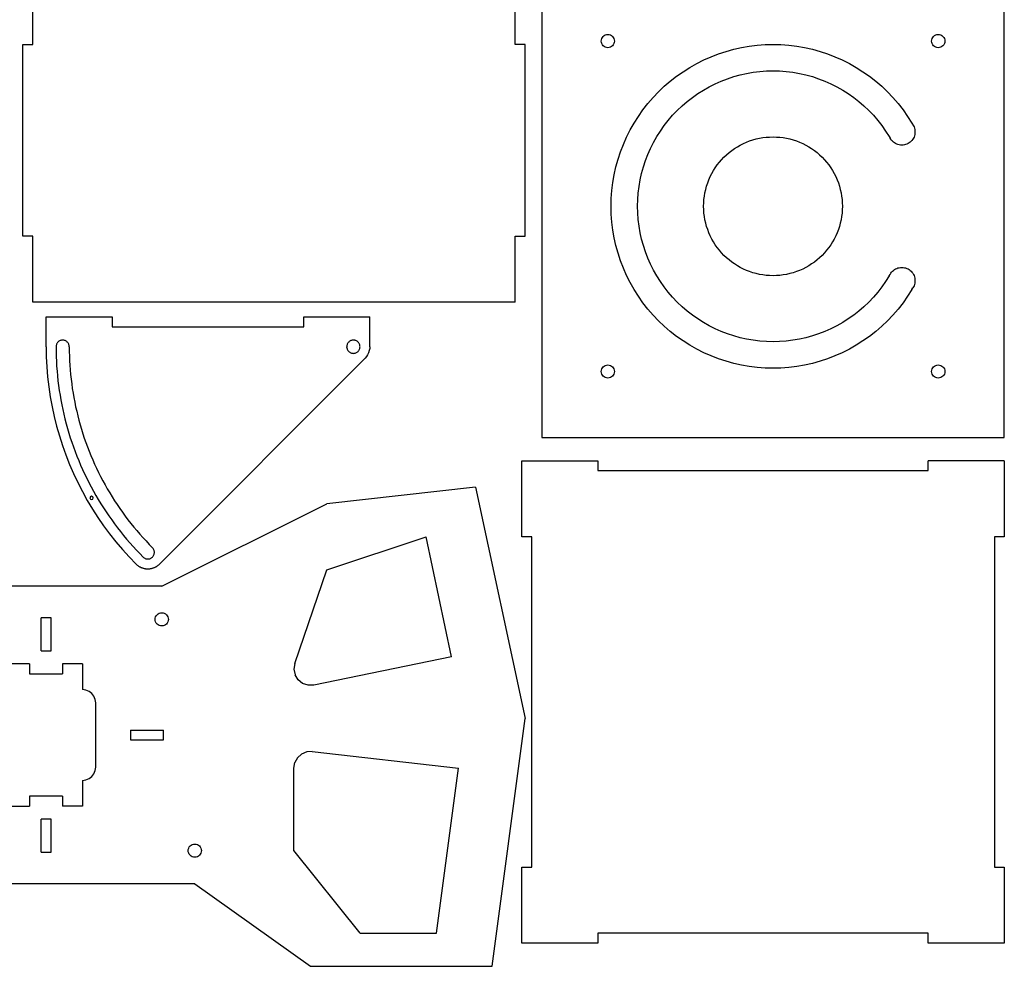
# Model space of a CAD drawing. Header units: metres. Extents: x -70 to 657, y -377 to 70.
# Tile 6 of 7: x 359 to 657, y -377 to -91. Entities that reach past the tile are written whole.
import ezdxf

# ---------------------------------------------------------------- set-up
doc = ezdxf.new("R2010")
doc.units = ezdxf.units.M

msp = doc.modelspace()

# ---------------------------------------------------------------- linework, layer by layer
for p, q in [((517, -77), (517, -217)), ((657, -217), (657, -77)), ((363, -98), (363, -78)), ((509, -98), (509, -78)), ((535.59, -95.59), (535.89, -95.34)), ((535.89, -95.34), (536.23, -95.15)), ((536.23, -95.15), (536.61, -95.04)), ((536.61, -95.04), (537, -95)), ((537, -95), (537.39, -95.04)), ((537.39, -95.04), (537.77, -95.15)), ((537.77, -95.15), (538.11, -95.34)), ((538.11, -95.34), (538.41, -95.59)), ((635.59, -95.59), (635.89, -95.34)), ((635.89, -95.34), (636.23, -95.15)), ((636.23, -95.15), (636.61, -95.04)), ((636.61, -95.04), (637, -95)), ((637, -95), (637.39, -95.04)), ((637.39, -95.04), (637.77, -95.15)), ((637.77, -95.15), (638.11, -95.34)), ((638.11, -95.34), (638.41, -95.59)), ((360, -156), (360, -98)), ((360, -98), (363, -98)), ((512, -98), (509, -98)), ((512, -156), (512, -98)), ((535, -97), (535.04, -96.61)), ((535.04, -97.39), (535, -97)), ((535.04, -96.61), (535.15, -96.23)), ((535.15, -97.77), (535.04, -97.39)), ((535.15, -96.23), (535.34, -95.89)), ((535.34, -98.11), (535.15, -97.77)), ((535.34, -95.89), (535.59, -95.59)), ((535.59, -98.41), (535.34, -98.11)), ((538.41, -95.59), (538.66, -95.89)), ((538.66, -98.11), (538.41, -98.41)), ((538.66, -95.89), (538.85, -96.23)), ((538.85, -97.77), (538.66, -98.11)), ((538.85, -96.23), (538.96, -96.61)), ((538.96, -97.39), (538.85, -97.77)), ((538.96, -96.61), (539, -97)), ((539, -97), (538.96, -97.39)), ((579.81, -98.53), (582.2, -98.24)), ((582.2, -98.24), (584.6, -98.06)), ((584.6, -98.06), (587, -98)), ((587, -98), (589.4, -98.06)), ((589.4, -98.06), (591.8, -98.24)), ((591.8, -98.24), (594.19, -98.53)), ((635, -97), (635.04, -96.61)), ((635.04, -97.39), (635, -97)), ((635.04, -96.61), (635.15, -96.23)), ((635.15, -97.77), (635.04, -97.39)), ((635.15, -96.23), (635.34, -95.89)), ((635.34, -98.11), (635.15, -97.77)), ((635.34, -95.89), (635.59, -95.59)), ((635.59, -98.41), (635.34, -98.11)), ((638.41, -95.59), (638.66, -95.89)), ((638.66, -98.11), (638.41, -98.41)), ((638.66, -95.89), (638.85, -96.23)), ((638.85, -97.77), (638.66, -98.11)), ((638.85, -96.23), (638.96, -96.61)), ((638.96, -97.39), (638.85, -97.77)), ((638.96, -96.61), (639, -97)), ((639, -97), (638.96, -97.39)), ((535.89, -98.66), (535.59, -98.41)), ((536.23, -98.85), (535.89, -98.66)), ((536.61, -98.96), (536.23, -98.85)), ((537, -99), (536.61, -98.96)), ((537.39, -98.96), (537, -99)), ((537.77, -98.85), (537.39, -98.96)), ((538.11, -98.66), (537.77, -98.85)), ((538.41, -98.41), (538.11, -98.66)), ((568.25, -101.73), (570.49, -100.86)), ((570.49, -100.86), (572.78, -100.11)), ((572.78, -100.11), (575.09, -99.47)), ((575.09, -99.47), (577.44, -98.94)), ((577.44, -98.94), (579.81, -98.53)), ((594.19, -98.53), (596.56, -98.94)), ((596.56, -98.94), (598.91, -99.47)), ((598.91, -99.47), (601.22, -100.11)), ((601.22, -100.11), (603.51, -100.86)), ((603.51, -100.86), (605.75, -101.73)), ((635.89, -98.66), (635.59, -98.41)), ((636.23, -98.85), (635.89, -98.66)), ((636.61, -98.96), (636.23, -98.85)), ((637, -99), (636.61, -98.96)), ((637.39, -98.96), (637, -99)), ((637.77, -98.85), (637.39, -98.96)), ((638.11, -98.66), (637.77, -98.85)), ((638.41, -98.41), (638.11, -98.66)), ((561.81, -104.97), (563.9, -103.79)), ((563.9, -103.79), (566.05, -102.7)), ((566.05, -102.7), (568.25, -101.73)), ((605.75, -101.73), (607.95, -102.7)), ((607.95, -102.7), (610.1, -103.79)), ((610.1, -103.79), (612.19, -104.97)), ((557.81, -107.64), (559.78, -106.26)), ((559.78, -106.26), (561.81, -104.97)), ((575.1, -107.77), (577.04, -107.23)), ((577.04, -107.23), (579, -106.79)), ((579, -106.79), (580.98, -106.44)), ((580.98, -106.44), (582.98, -106.2)), ((582.98, -106.2), (584.99, -106.05)), ((584.99, -106.05), (587, -106)), ((587, -106), (589.01, -106.05)), ((589.01, -106.05), (591.02, -106.2)), ((591.02, -106.2), (593.02, -106.44)), ((593.02, -106.44), (595, -106.79)), ((595, -106.79), (596.96, -107.23)), ((596.96, -107.23), (598.9, -107.77)), ((612.19, -104.97), (614.22, -106.26)), ((614.22, -106.26), (616.19, -107.64)), ((554.09, -110.69), (555.91, -109.12)), ((555.91, -109.12), (557.81, -107.64)), ((567.67, -110.84), (569.47, -109.94)), ((569.47, -109.94), (571.31, -109.12)), ((571.31, -109.12), (573.19, -108.4)), ((573.19, -108.4), (575.1, -107.77)), ((598.9, -107.77), (600.81, -108.4)), ((600.81, -108.4), (602.69, -109.12)), ((602.69, -109.12), (604.53, -109.94)), ((604.53, -109.94), (606.33, -110.84)), ((616.19, -107.64), (618.09, -109.12)), ((618.09, -109.12), (619.91, -110.69)), ((550.69, -114.09), (552.35, -112.35)), ((552.35, -112.35), (554.09, -110.69)), ((562.58, -114.07), (564.22, -112.91)), ((564.22, -112.91), (565.92, -111.83)), ((565.92, -111.83), (567.67, -110.84)), ((606.33, -110.84), (608.08, -111.83)), ((608.08, -111.83), (609.78, -112.91)), ((609.78, -112.91), (611.42, -114.07)), ((619.91, -110.69), (621.65, -112.35)), ((621.65, -112.35), (623.31, -114.09)), ((547.64, -117.81), (549.12, -115.91)), ((549.12, -115.91), (550.69, -114.09)), ((559.47, -116.62), (560.99, -115.31)), ((560.99, -115.31), (562.58, -114.07)), ((611.42, -114.07), (613.01, -115.31)), ((613.01, -115.31), (614.53, -116.62)), ((623.31, -114.09), (624.88, -115.91)), ((624.88, -115.91), (626.36, -117.81)), ((546.26, -119.78), (547.64, -117.81)), ((556.62, -119.47), (558.01, -118.01)), ((558.01, -118.01), (559.47, -116.62)), ((614.53, -116.62), (615.99, -118.01)), ((615.99, -118.01), (617.38, -119.47)), ((626.36, -117.81), (627.74, -119.78)), ((543.79, -123.9), (544.97, -121.81)), ((544.97, -121.81), (546.26, -119.78)), ((554.07, -122.58), (555.31, -120.99)), ((555.31, -120.99), (556.62, -119.47)), ((617.38, -119.47), (618.69, -120.99)), ((618.69, -120.99), (619.93, -122.58)), ((627.74, -119.78), (629.03, -121.81)), ((629.03, -121.81), (629.5, -122.61)), ((542.7, -126.05), (543.79, -123.9)), ((551.83, -125.92), (552.91, -124.22)), ((552.91, -124.22), (554.07, -122.58)), ((619.93, -122.58), (621.09, -124.22)), ((621.09, -124.22), (622.17, -125.92)), ((629.5, -122.61), (629.67, -122.97)), ((629.67, -122.97), (629.8, -123.34)), ((629.8, -123.34), (629.89, -123.72)), ((629.89, -123.72), (629.95, -124.11)), ((629.95, -124.89), (629.89, -125.28)), ((629.95, -124.11), (629.97, -124.5)), ((629.97, -124.5), (629.95, -124.89)), ((541.73, -128.25), (542.7, -126.05)), ((549.94, -129.47), (550.84, -127.67)), ((550.84, -127.67), (551.83, -125.92)), ((577.1, -128.48), (578.02, -128.02)), ((578.02, -128.02), (578.96, -127.6)), ((578.96, -127.6), (579.93, -127.23)), ((579.93, -127.23), (580.9, -126.9)), ((580.9, -126.9), (581.9, -126.63)), ((581.9, -126.63), (582.9, -126.4)), ((582.9, -126.4), (583.92, -126.23)), ((583.92, -126.23), (584.94, -126.1)), ((584.94, -126.1), (585.97, -126.03)), ((585.97, -126.03), (587, -126)), ((587, -126), (588.03, -126.03)), ((588.03, -126.03), (589.06, -126.1)), ((589.06, -126.1), (590.08, -126.23)), ((590.08, -126.23), (591.1, -126.4)), ((591.1, -126.4), (592.1, -126.63)), ((592.1, -126.63), (593.1, -126.9)), ((593.1, -126.9), (594.07, -127.23)), ((594.07, -127.23), (595.04, -127.6)), ((595.04, -127.6), (595.98, -128.02)), ((595.98, -128.02), (596.9, -128.48)), ((622.17, -125.92), (622.44, -126.39)), ((622.65, -126.72), (622.44, -126.39)), ((622.88, -127.04), (622.65, -126.72)), ((623.14, -127.33), (622.88, -127.04)), ((623.43, -127.59), (623.14, -127.33)), ((623.75, -127.83), (623.43, -127.59)), ((624.09, -128.03), (623.75, -127.83)), ((624.44, -128.2), (624.09, -128.03)), ((627.86, -128.03), (627.5, -128.2)), ((628.19, -127.83), (627.86, -128.03)), ((628.51, -127.59), (628.19, -127.83)), ((628.8, -127.33), (628.51, -127.59)), ((629.06, -127.04), (628.8, -127.33)), ((629.3, -126.72), (629.06, -127.04)), ((629.5, -126.39), (629.3, -126.72)), ((629.67, -126.03), (629.5, -126.39)), ((629.8, -125.66), (629.67, -126.03)), ((629.89, -125.28), (629.8, -125.66)), ((540.11, -132.78), (540.86, -130.49)), ((540.86, -130.49), (541.73, -128.25)), ((549.12, -131.31), (549.94, -129.47)), ((572.9, -131.44), (573.68, -130.77)), ((573.68, -130.77), (574.49, -130.13)), ((574.49, -130.13), (575.33, -129.54)), ((575.33, -129.54), (576.2, -128.99)), ((576.2, -128.99), (577.1, -128.48)), ((596.9, -128.48), (597.8, -128.99)), ((597.8, -128.99), (598.67, -129.54)), ((598.67, -129.54), (599.51, -130.13)), ((599.51, -130.13), (600.32, -130.77)), ((600.32, -130.77), (601.1, -131.44)), ((624.81, -128.33), (624.44, -128.2)), ((625.19, -128.42), (624.81, -128.33)), ((625.58, -128.48), (625.19, -128.42)), ((625.97, -128.5), (625.58, -128.48)), ((626.36, -128.48), (625.97, -128.5)), ((626.75, -128.42), (626.36, -128.48)), ((627.13, -128.33), (626.75, -128.42)), ((627.5, -128.2), (627.13, -128.33)), ((539.47, -135.09), (540.11, -132.78)), ((547.77, -135.1), (548.4, -133.19)), ((548.4, -133.19), (549.12, -131.31)), ((570.13, -134.49), (570.77, -133.68)), ((570.77, -133.68), (571.44, -132.9)), ((571.44, -132.9), (572.15, -132.15)), ((572.15, -132.15), (572.9, -131.44)), ((601.1, -131.44), (601.85, -132.15)), ((601.85, -132.15), (602.56, -132.9)), ((602.56, -132.9), (603.23, -133.68)), ((603.23, -133.68), (603.87, -134.49)), ((538.94, -137.44), (539.47, -135.09)), ((546.79, -139), (547.23, -137.04)), ((547.23, -137.04), (547.77, -135.1)), ((568.48, -137.1), (568.99, -136.2)), ((568.99, -136.2), (569.54, -135.33)), ((569.54, -135.33), (570.13, -134.49)), ((603.87, -134.49), (604.46, -135.33)), ((604.46, -135.33), (605.01, -136.2)), ((605.01, -136.2), (605.52, -137.1)), ((538.24, -142.2), (538.53, -139.81)), ((538.53, -139.81), (538.94, -137.44)), ((546.44, -140.98), (546.79, -139)), ((566.9, -140.9), (567.23, -139.93)), ((567.23, -139.93), (567.6, -138.96)), ((567.6, -138.96), (568.02, -138.02)), ((568.02, -138.02), (568.48, -137.1)), ((605.52, -137.1), (605.98, -138.02)), ((605.98, -138.02), (606.4, -138.96)), ((606.4, -138.96), (606.77, -139.93)), ((606.77, -139.93), (607.1, -140.9)), ((538.06, -144.6), (538.24, -142.2)), ((546.05, -144.99), (546.2, -142.98)), ((546.2, -142.98), (546.44, -140.98)), ((566.23, -143.92), (566.4, -142.9)), ((566.4, -142.9), (566.63, -141.9)), ((566.63, -141.9), (566.9, -140.9)), ((607.1, -140.9), (607.37, -141.9)), ((607.37, -141.9), (607.6, -142.9)), ((607.6, -142.9), (607.77, -143.92)), ((538, -147), (538.06, -144.6)), ((546, -147), (546.05, -144.99)), ((566, -147), (566.03, -145.97)), ((566.03, -145.97), (566.1, -144.94)), ((566.1, -144.94), (566.23, -143.92)), ((607.77, -143.92), (607.9, -144.94)), ((607.9, -144.94), (607.97, -145.97)), ((607.97, -145.97), (608, -147)), ((538.06, -149.4), (538, -147)), ((546.05, -149.01), (546, -147)), ((566.03, -148.03), (566, -147)), ((566.1, -149.06), (566.03, -148.03)), ((607.97, -148.03), (607.9, -149.06)), ((608, -147), (607.97, -148.03)), ((538.24, -151.8), (538.06, -149.4)), ((538.53, -154.19), (538.24, -151.8)), ((546.2, -151.02), (546.05, -149.01)), ((546.44, -153.02), (546.2, -151.02)), ((566.23, -150.08), (566.1, -149.06)), ((566.4, -151.1), (566.23, -150.08)), ((566.63, -152.1), (566.4, -151.1)), ((607.6, -151.1), (607.37, -152.1)), ((607.77, -150.08), (607.6, -151.1)), ((607.9, -149.06), (607.77, -150.08)), ((538.94, -156.56), (538.53, -154.19)), ((546.79, -155), (546.44, -153.02)), ((566.9, -153.1), (566.63, -152.1)), ((567.23, -154.07), (566.9, -153.1)), ((567.6, -155.04), (567.23, -154.07)), ((606.77, -154.07), (606.4, -155.04)), ((607.1, -153.1), (606.77, -154.07)), ((607.37, -152.1), (607.1, -153.1)), ((363, -156), (360, -156)), ((363, -176), (363, -156)), ((509, -176), (509, -156)), ((509, -156), (512, -156)), ((539.47, -158.91), (538.94, -156.56)), ((547.23, -156.96), (546.79, -155)), ((547.77, -158.9), (547.23, -156.96)), ((568.02, -155.98), (567.6, -155.04)), ((568.48, -156.9), (568.02, -155.98)), ((568.99, -157.8), (568.48, -156.9)), ((569.54, -158.67), (568.99, -157.8)), ((605.01, -157.8), (604.46, -158.67)), ((605.52, -156.9), (605.01, -157.8)), ((605.98, -155.98), (605.52, -156.9)), ((606.4, -155.04), (605.98, -155.98)), ((540.11, -161.22), (539.47, -158.91)), ((548.4, -160.81), (547.77, -158.9)), ((549.12, -162.69), (548.4, -160.81)), ((570.13, -159.51), (569.54, -158.67)), ((570.77, -160.32), (570.13, -159.51)), ((571.44, -161.1), (570.77, -160.32)), ((603.23, -160.32), (602.56, -161.1)), ((603.87, -159.51), (603.23, -160.32)), ((604.46, -158.67), (603.87, -159.51)), ((540.86, -163.51), (540.11, -161.22)), ((541.73, -165.75), (540.86, -163.51)), ((549.94, -164.53), (549.12, -162.69)), ((572.15, -161.85), (571.44, -161.1)), ((572.9, -162.56), (572.15, -161.85)), ((573.68, -163.23), (572.9, -162.56)), ((574.49, -163.87), (573.68, -163.23)), ((575.33, -164.46), (574.49, -163.87)), ((599.51, -163.87), (598.67, -164.46)), ((600.32, -163.23), (599.51, -163.87)), ((601.1, -162.56), (600.32, -163.23)), ((601.85, -161.85), (601.1, -162.56)), ((602.56, -161.1), (601.85, -161.85)), ((542.7, -167.95), (541.73, -165.75)), ((550.84, -166.33), (549.94, -164.53)), ((551.83, -168.08), (550.84, -166.33)), ((576.2, -165.01), (575.33, -164.46)), ((577.1, -165.52), (576.2, -165.01)), ((578.02, -165.98), (577.1, -165.52)), ((578.96, -166.4), (578.02, -165.98)), ((579.93, -166.77), (578.96, -166.4)), ((580.9, -167.1), (579.93, -166.77)), ((594.07, -166.77), (593.1, -167.1)), ((595.04, -166.4), (594.07, -166.77)), ((595.98, -165.98), (595.04, -166.4)), ((596.9, -165.52), (595.98, -165.98)), ((597.8, -165.01), (596.9, -165.52)), ((598.67, -164.46), (597.8, -165.01)), ((622.88, -166.96), (623.14, -166.67)), ((623.14, -166.67), (623.43, -166.41)), ((623.43, -166.41), (623.75, -166.17)), ((623.75, -166.17), (624.09, -165.97)), ((624.09, -165.97), (624.44, -165.8)), ((624.44, -165.8), (624.81, -165.67)), ((624.81, -165.67), (625.19, -165.58)), ((625.19, -165.58), (625.58, -165.52)), ((625.58, -165.52), (625.97, -165.5)), ((625.97, -165.5), (626.36, -165.52)), ((626.36, -165.52), (626.75, -165.58)), ((626.75, -165.58), (627.13, -165.67)), ((627.13, -165.67), (627.5, -165.8)), ((627.5, -165.8), (627.86, -165.97)), ((627.86, -165.97), (628.19, -166.17)), ((628.19, -166.17), (628.51, -166.41)), ((628.51, -166.41), (628.8, -166.67)), ((628.8, -166.67), (629.06, -166.96)), ((543.79, -170.1), (542.7, -167.95)), ((552.91, -169.78), (551.83, -168.08)), ((554.07, -171.42), (552.91, -169.78)), ((581.9, -167.37), (580.9, -167.1)), ((582.9, -167.6), (581.9, -167.37)), ((583.92, -167.77), (582.9, -167.6)), ((584.94, -167.9), (583.92, -167.77)), ((585.97, -167.97), (584.94, -167.9)), ((587, -168), (585.97, -167.97)), ((588.03, -167.97), (587, -168)), ((589.06, -167.9), (588.03, -167.97)), ((590.08, -167.77), (589.06, -167.9)), ((591.1, -167.6), (590.08, -167.77)), ((592.1, -167.37), (591.1, -167.6)), ((593.1, -167.1), (592.1, -167.37)), ((621.09, -169.78), (619.93, -171.42)), ((622.17, -168.08), (621.09, -169.78)), ((622.17, -168.08), (622.44, -167.61)), ((622.44, -167.61), (622.65, -167.28)), ((622.65, -167.28), (622.88, -166.96)), ((629.06, -166.96), (629.3, -167.28)), ((629.3, -167.28), (629.5, -167.61)), ((629.5, -167.61), (629.67, -167.97)), ((629.67, -167.97), (629.8, -168.34)), ((629.8, -168.34), (629.89, -168.72)), ((629.89, -168.72), (629.95, -169.11)), ((629.95, -169.11), (629.97, -169.5)), ((629.97, -169.5), (629.95, -169.89)), ((544.97, -172.19), (543.79, -170.1)), ((546.26, -174.22), (544.97, -172.19)), ((555.31, -173.01), (554.07, -171.42)), ((619.93, -171.42), (618.69, -173.01)), ((629.03, -172.19), (627.74, -174.22)), ((629.03, -172.19), (629.3, -171.72)), ((629.5, -171.39), (629.3, -171.72)), ((629.67, -171.03), (629.5, -171.39)), ((629.8, -170.66), (629.67, -171.03)), ((629.89, -170.28), (629.8, -170.66)), ((629.95, -169.89), (629.89, -170.28)), ((547.64, -176.19), (546.26, -174.22)), ((556.62, -174.53), (555.31, -173.01)), ((558.01, -175.99), (556.62, -174.53)), ((617.38, -174.53), (615.99, -175.99)), ((618.69, -173.01), (617.38, -174.53)), ((627.74, -174.22), (626.36, -176.19)), ((509, -176), (363, -176)), ((549.12, -178.09), (547.64, -176.19)), ((550.69, -179.91), (549.12, -178.09)), ((559.47, -177.38), (558.01, -175.99)), ((560.99, -178.69), (559.47, -177.38)), ((562.58, -179.93), (560.99, -178.69)), ((613.01, -178.69), (611.42, -179.93)), ((614.53, -177.38), (613.01, -178.69)), ((615.99, -175.99), (614.53, -177.38)), ((624.88, -178.09), (623.31, -179.91)), ((626.36, -176.19), (624.88, -178.09)), ((367, -180.5), (387, -180.5)), ((367, -189.5), (367, -180.5)), ((387, -180.5), (387, -183.5)), ((445, -180.5), (465, -180.5)), ((445, -183.5), (445, -180.5)), ((465, -189.5), (465, -180.5)), ((552.35, -181.65), (550.69, -179.91)), ((554.09, -183.31), (552.35, -181.65)), ((564.22, -181.09), (562.58, -179.93)), ((565.92, -182.17), (564.22, -181.09)), ((609.78, -181.09), (608.08, -182.17)), ((611.42, -179.93), (609.78, -181.09)), ((621.65, -181.65), (619.91, -183.31)), ((623.31, -179.91), (621.65, -181.65)), ((387, -183.5), (445, -183.5)), ((555.91, -184.88), (554.09, -183.31)), ((567.67, -183.16), (565.92, -182.17)), ((569.47, -184.06), (567.67, -183.16)), ((571.31, -184.88), (569.47, -184.06)), ((604.53, -184.06), (602.69, -184.88)), ((606.33, -183.16), (604.53, -184.06)), ((608.08, -182.17), (606.33, -183.16)), ((619.91, -183.31), (618.09, -184.88)), ((371.06, -187.74), (370.89, -187.84)), ((371.23, -187.65), (371.06, -187.74)), ((371.42, -187.59), (371.23, -187.65)), ((371.61, -187.54), (371.42, -187.59)), ((371.8, -187.51), (371.61, -187.54)), ((372, -187.5), (371.8, -187.51)), ((372.2, -187.51), (372, -187.5)), ((372.39, -187.54), (372.2, -187.51)), ((372.58, -187.59), (372.39, -187.54)), ((372.77, -187.65), (372.58, -187.59)), ((372.94, -187.74), (372.77, -187.65)), ((373.11, -187.84), (372.94, -187.74)), ((459.06, -187.74), (458.89, -187.84)), ((459.23, -187.65), (459.06, -187.74)), ((459.42, -187.59), (459.23, -187.65)), ((459.61, -187.54), (459.42, -187.59)), ((459.8, -187.51), (459.61, -187.54)), ((460, -187.5), (459.8, -187.51)), ((460.2, -187.51), (460, -187.5)), ((460.39, -187.54), (460.2, -187.51)), ((460.58, -187.59), (460.39, -187.54)), ((460.77, -187.65), (460.58, -187.59)), ((460.94, -187.74), (460.77, -187.65)), ((461.11, -187.84), (460.94, -187.74)), ((557.81, -186.36), (555.91, -184.88)), ((559.78, -187.74), (557.81, -186.36)), ((573.19, -185.6), (571.31, -184.88)), ((575.1, -186.23), (573.19, -185.6)), ((577.04, -186.77), (575.1, -186.23)), ((579, -187.21), (577.04, -186.77)), ((580.98, -187.56), (579, -187.21)), ((582.98, -187.8), (580.98, -187.56)), ((593.02, -187.56), (591.02, -187.8)), ((595, -187.21), (593.02, -187.56)), ((596.96, -186.77), (595, -187.21)), ((598.9, -186.23), (596.96, -186.77)), ((600.81, -185.6), (598.9, -186.23)), ((602.69, -184.88), (600.81, -185.6)), ((616.19, -186.36), (614.22, -187.74)), ((618.09, -184.88), (616.19, -186.36)), ((367, -189.5), (367.05, -192.54)), ((370.01, -189.3), (370, -189.5)), ((370, -189.5), (370.01, -190.97)), ((370.04, -189.11), (370.01, -189.3)), ((370.09, -188.92), (370.04, -189.11)), ((370.15, -188.73), (370.09, -188.92)), ((370.24, -188.56), (370.15, -188.73)), ((370.34, -188.39), (370.24, -188.56)), ((370.45, -188.23), (370.34, -188.39)), ((370.59, -188.09), (370.45, -188.23)), ((370.73, -187.95), (370.59, -188.09)), ((370.89, -187.84), (370.73, -187.95)), ((373.27, -187.95), (373.11, -187.84)), ((373.41, -188.09), (373.27, -187.95)), ((373.55, -188.23), (373.41, -188.09)), ((373.66, -188.39), (373.55, -188.23)), ((373.76, -188.56), (373.66, -188.39)), ((373.85, -188.73), (373.76, -188.56)), ((373.91, -188.92), (373.85, -188.73)), ((373.96, -189.11), (373.91, -188.92)), ((373.99, -189.3), (373.96, -189.11)), ((374, -189.5), (373.99, -189.3)), ((374, -189.5), (374.01, -190.91)), ((458.01, -189.3), (458, -189.5)), ((458.01, -189.7), (458, -189.5)), ((458.04, -189.11), (458.01, -189.3)), ((458.01, -189.7), (458.04, -189.89)), ((458.09, -188.92), (458.04, -189.11)), ((458.04, -189.89), (458.09, -190.08)), ((458.15, -188.73), (458.09, -188.92)), ((458.09, -190.08), (458.15, -190.27)), ((458.24, -188.56), (458.15, -188.73)), ((458.15, -190.27), (458.24, -190.44)), ((458.34, -188.39), (458.24, -188.56)), ((458.24, -190.44), (458.34, -190.61)), ((458.45, -188.23), (458.34, -188.39)), ((458.34, -190.61), (458.45, -190.77)), ((458.59, -188.09), (458.45, -188.23)), ((458.73, -187.95), (458.59, -188.09)), ((458.89, -187.84), (458.73, -187.95)), ((461.27, -187.95), (461.11, -187.84)), ((461.41, -188.09), (461.27, -187.95)), ((461.55, -188.23), (461.41, -188.09)), ((461.66, -188.39), (461.55, -188.23)), ((461.55, -190.77), (461.66, -190.61)), ((461.76, -188.56), (461.66, -188.39)), ((461.66, -190.61), (461.76, -190.44)), ((461.85, -188.73), (461.76, -188.56)), ((461.76, -190.44), (461.85, -190.27)), ((461.91, -188.92), (461.85, -188.73)), ((461.85, -190.27), (461.91, -190.08)), ((461.96, -189.11), (461.91, -188.92)), ((461.91, -190.08), (461.96, -189.89)), ((461.99, -189.3), (461.96, -189.11)), ((461.96, -189.89), (461.99, -189.7)), ((462, -189.5), (461.99, -189.3)), ((461.99, -189.7), (462, -189.5)), ((464.81, -190.69), (464.59, -191.33)), ((464.95, -190.07), (464.81, -190.69)), ((465, -189.5), (464.95, -190.07)), ((561.81, -189.03), (559.78, -187.74)), ((563.9, -190.21), (561.81, -189.03)), ((566.05, -191.3), (563.9, -190.21)), ((584.99, -187.95), (582.98, -187.8)), ((587, -188), (584.99, -187.95)), ((589.01, -187.95), (587, -188)), ((591.02, -187.8), (589.01, -187.95)), ((610.1, -190.21), (607.95, -191.3)), ((612.19, -189.03), (610.1, -190.21)), ((614.22, -187.74), (612.19, -189.03)), ((367.05, -192.54), (367.2, -195.58)), ((370.01, -190.97), (370.05, -192.44)), ((370.05, -192.44), (370.11, -193.92)), ((374.01, -190.91), (374.05, -192.31)), ((374.05, -192.31), (374.1, -193.72)), ((463.59, -192.92), (401.31, -255.26)), ((458.45, -190.77), (458.59, -190.91)), ((458.59, -190.91), (458.73, -191.05)), ((458.73, -191.05), (458.89, -191.16)), ((458.89, -191.16), (459.06, -191.26)), ((459.06, -191.26), (459.23, -191.35)), ((459.23, -191.35), (459.42, -191.41)), ((459.42, -191.41), (459.61, -191.46)), ((459.61, -191.46), (459.8, -191.49)), ((459.8, -191.49), (460, -191.5)), ((460, -191.5), (460.2, -191.49)), ((460.2, -191.49), (460.39, -191.46)), ((460.39, -191.46), (460.58, -191.41)), ((460.58, -191.41), (460.77, -191.35)), ((460.77, -191.35), (460.94, -191.26)), ((460.94, -191.26), (461.11, -191.16)), ((461.11, -191.16), (461.27, -191.05)), ((461.27, -191.05), (461.41, -190.91)), ((461.41, -190.91), (461.55, -190.77)), ((463.95, -192.48), (463.59, -192.92)), ((464.29, -191.94), (463.95, -192.48)), ((464.59, -191.33), (464.29, -191.94)), ((568.25, -192.27), (566.05, -191.3)), ((570.49, -193.14), (568.25, -192.27)), ((572.78, -193.89), (570.49, -193.14)), ((603.51, -193.14), (601.22, -193.89)), ((605.75, -192.27), (603.51, -193.14)), ((607.95, -191.3), (605.75, -192.27)), ((367.2, -195.58), (367.45, -198.62)), ((370.11, -193.92), (370.19, -195.39)), ((370.19, -195.39), (370.3, -196.85)), ((374.1, -193.72), (374.18, -195.12)), ((374.18, -195.12), (374.29, -196.53)), ((374.29, -196.53), (374.41, -197.93)), ((535, -197), (535.04, -196.61)), ((535.04, -196.61), (535.15, -196.23)), ((535.15, -196.23), (535.34, -195.89)), ((535.34, -195.89), (535.59, -195.59)), ((535.59, -195.59), (535.89, -195.34)), ((535.89, -195.34), (536.23, -195.15)), ((536.23, -195.15), (536.61, -195.04)), ((536.61, -195.04), (537, -195)), ((537, -195), (537.39, -195.04)), ((537.39, -195.04), (537.77, -195.15)), ((537.77, -195.15), (538.11, -195.34)), ((538.11, -195.34), (538.41, -195.59)), ((538.41, -195.59), (538.66, -195.89)), ((538.66, -195.89), (538.85, -196.23)), ((538.85, -196.23), (538.96, -196.61)), ((538.96, -196.61), (539, -197)), ((575.09, -194.53), (572.78, -193.89)), ((577.44, -195.06), (575.09, -194.53)), ((579.81, -195.47), (577.44, -195.06)), ((582.2, -195.76), (579.81, -195.47)), ((584.6, -195.94), (582.2, -195.76)), ((587, -196), (584.6, -195.94)), ((589.4, -195.94), (587, -196)), ((591.8, -195.76), (589.4, -195.94)), ((594.19, -195.47), (591.8, -195.76)), ((596.56, -195.06), (594.19, -195.47)), ((598.91, -194.53), (596.56, -195.06)), ((601.22, -193.89), (598.91, -194.53)), ((635, -197), (635.04, -196.61)), ((635.04, -196.61), (635.15, -196.23)), ((635.15, -196.23), (635.34, -195.89)), ((635.34, -195.89), (635.59, -195.59)), ((635.59, -195.59), (635.89, -195.34)), ((635.89, -195.34), (636.23, -195.15)), ((636.23, -195.15), (636.61, -195.04)), ((636.61, -195.04), (637, -195)), ((637, -195), (637.39, -195.04)), ((637.39, -195.04), (637.77, -195.15)), ((637.77, -195.15), (638.11, -195.34)), ((638.11, -195.34), (638.41, -195.59)), ((638.41, -195.59), (638.66, -195.89)), ((638.66, -195.89), (638.85, -196.23)), ((638.85, -196.23), (638.96, -196.61)), ((638.96, -196.61), (639, -197)), ((367.45, -198.62), (367.8, -201.64)), ((370.3, -196.85), (370.43, -198.32)), ((370.43, -198.32), (370.59, -199.79)), ((374.41, -197.93), (374.56, -199.33)), ((374.56, -199.33), (374.74, -200.73)), ((535.04, -197.39), (535, -197)), ((535.15, -197.77), (535.04, -197.39)), ((535.34, -198.11), (535.15, -197.77)), ((535.59, -198.41), (535.34, -198.11)), ((535.89, -198.66), (535.59, -198.41)), ((536.23, -198.85), (535.89, -198.66)), ((536.61, -198.96), (536.23, -198.85)), ((537, -199), (536.61, -198.96)), ((537.39, -198.96), (537, -199)), ((537.77, -198.85), (537.39, -198.96)), ((538.11, -198.66), (537.77, -198.85)), ((538.41, -198.41), (538.11, -198.66)), ((538.66, -198.11), (538.41, -198.41)), ((538.85, -197.77), (538.66, -198.11)), ((538.96, -197.39), (538.85, -197.77)), ((539, -197), (538.96, -197.39)), ((635.04, -197.39), (635, -197)), ((635.15, -197.77), (635.04, -197.39)), ((635.34, -198.11), (635.15, -197.77)), ((635.59, -198.41), (635.34, -198.11)), ((635.89, -198.66), (635.59, -198.41)), ((636.23, -198.85), (635.89, -198.66)), ((636.61, -198.96), (636.23, -198.85)), ((637, -199), (636.61, -198.96)), ((637.39, -198.96), (637, -199)), ((637.77, -198.85), (637.39, -198.96)), ((638.11, -198.66), (637.77, -198.85)), ((638.41, -198.41), (638.11, -198.66)), ((638.66, -198.11), (638.41, -198.41)), ((638.85, -197.77), (638.66, -198.11)), ((638.96, -197.39), (638.85, -197.77)), ((639, -197), (638.96, -197.39)), ((367.8, -201.64), (368.24, -204.65)), ((370.59, -199.79), (370.77, -201.25)), ((370.77, -201.25), (370.97, -202.71)), ((374.74, -200.73), (374.93, -202.12)), ((374.93, -202.12), (375.15, -203.51)), ((368.24, -204.65), (368.79, -207.64)), ((370.97, -202.71), (371.2, -204.16)), ((371.2, -204.16), (371.45, -205.61)), ((371.45, -205.61), (371.73, -207.06)), ((375.15, -203.51), (375.39, -204.9)), ((375.39, -204.9), (375.65, -206.28)), ((368.79, -207.64), (369.43, -210.62)), ((371.73, -207.06), (372.03, -208.5)), ((372.03, -208.5), (372.35, -209.94)), ((375.65, -206.28), (375.94, -207.66)), ((375.94, -207.66), (376.25, -209.03)), ((369.43, -210.62), (370.17, -213.57)), ((372.35, -209.94), (372.7, -211.37)), ((372.7, -211.37), (373.07, -212.79)), ((376.25, -209.03), (376.58, -210.4)), ((376.58, -210.4), (376.93, -211.76)), ((370.17, -213.57), (371, -216.5)), ((373.07, -212.79), (373.46, -214.21)), ((373.46, -214.21), (373.88, -215.63)), ((376.93, -211.76), (377.31, -213.11)), ((377.31, -213.11), (377.7, -214.46)), ((377.7, -214.46), (378.12, -215.81)), ((371, -216.5), (371.94, -219.39)), ((373.88, -215.63), (374.31, -217.03)), ((374.31, -217.03), (374.78, -218.43)), ((378.12, -215.81), (378.56, -217.14)), ((378.56, -217.14), (379.03, -218.47)), ((517, -217), (657, -217)), ((371.94, -219.39), (372.96, -222.26)), ((374.78, -218.43), (375.26, -219.82)), ((375.26, -219.82), (375.77, -221.2)), ((379.03, -218.47), (379.51, -219.79)), ((379.51, -219.79), (380.02, -221.11)), ((372.96, -222.26), (374.08, -225.09)), ((375.77, -221.2), (376.3, -222.58)), ((376.3, -222.58), (376.85, -223.94)), ((380.02, -221.11), (380.55, -222.41)), ((380.55, -222.41), (381.1, -223.71)), ((374.08, -225.09), (375.29, -227.88)), ((376.85, -223.94), (377.43, -225.3)), ((377.43, -225.3), (378.02, -226.64)), ((381.1, -223.71), (381.67, -224.99)), ((381.67, -224.99), (382.26, -226.27)), ((382.26, -226.27), (382.87, -227.54)), ((511, -247), (511, -224)), ((511, -224), (534, -224)), ((534, -224), (534, -227)), ((634, -227), (634, -224)), ((657, -224), (634, -224)), ((657, -224), (657, -247)), ((375.29, -227.88), (376.59, -230.63)), ((378.02, -226.64), (378.64, -227.98)), ((378.64, -227.98), (379.28, -229.31)), ((379.28, -229.31), (379.94, -230.62)), ((382.87, -227.54), (383.5, -228.79)), ((383.5, -228.79), (384.15, -230.04)), ((534, -227), (634, -227)), ((376.59, -230.63), (377.98, -233.34)), ((379.94, -230.62), (380.63, -231.93)), ((380.63, -231.93), (381.33, -233.22)), ((384.15, -230.04), (384.83, -231.28)), ((384.83, -231.28), (385.52, -232.5)), ((497, -232), (452, -237)), ((497, -232), (512, -302)), ((377.98, -233.34), (379.46, -236)), ((380.41, -234.9), (380.26, -235.25)), ((380.26, -235.25), (380.41, -235.6)), ((380.76, -234.75), (380.41, -234.9)), ((381.11, -234.9), (380.76, -234.75)), ((381.26, -235.25), (381.11, -234.9)), ((381.11, -235.6), (381.26, -235.25)), ((381.33, -233.22), (382.06, -234.5)), ((382.06, -234.5), (382.8, -235.77)), ((385.52, -232.5), (386.24, -233.71)), ((386.24, -233.71), (386.97, -234.91)), ((386.97, -234.91), (387.72, -236.1)), ((379.46, -236), (381.02, -238.61)), ((380.41, -235.6), (380.76, -235.75)), ((380.76, -235.75), (381.11, -235.6)), ((382.8, -235.77), (383.57, -237.03)), ((383.57, -237.03), (384.36, -238.27)), ((384.36, -238.27), (385.17, -239.5)), ((387.72, -236.1), (388.49, -237.28)), ((388.49, -237.28), (389.28, -238.44)), ((402, -262), (452, -237)), ((381.02, -238.61), (382.67, -241.17)), ((382.67, -241.17), (384.41, -243.67)), ((385.17, -239.5), (386, -240.72)), ((386, -240.72), (386.84, -241.92)), ((389.28, -238.44), (390.1, -239.59)), ((390.1, -239.59), (390.92, -240.73)), ((390.92, -240.73), (391.77, -241.85)), ((384.41, -243.67), (386.22, -246.11)), ((386.84, -241.92), (387.71, -243.11)), ((387.71, -243.11), (388.6, -244.29)), ((388.6, -244.29), (389.5, -245.45)), ((391.77, -241.85), (392.64, -242.96)), ((392.64, -242.96), (393.52, -244.06)), ((393.52, -244.06), (394.42, -245.14)), ((386.22, -246.11), (388.11, -248.5)), ((389.5, -245.45), (390.43, -246.6)), ((390.43, -246.6), (391.37, -247.73)), ((394.42, -245.14), (395.34, -246.2)), ((395.34, -246.2), (396.28, -247.25)), ((396.28, -247.25), (397.23, -248.29)), ((452, -257), (482, -247)), ((489.73, -283.38), (482, -247)), ((514, -247), (511, -247)), ((514, -347), (514, -247)), ((657, -247), (654, -247)), ((654, -247), (654, -347)), ((388.11, -248.5), (390.08, -250.82)), ((391.37, -247.73), (392.33, -248.84)), ((392.33, -248.84), (393.31, -249.94)), ((393.31, -249.94), (394.31, -251.02)), ((397.23, -248.29), (398.2, -249.31)), ((398.2, -249.31), (399.19, -250.31)), ((399.32, -250.46), (399.19, -250.31)), ((390.08, -250.82), (392.12, -253.07)), ((392.12, -253.07), (394.24, -255.26)), ((394.31, -251.02), (395.33, -252.09)), ((395.33, -252.09), (396.36, -253.14)), ((396.36, -253.14), (396.51, -253.27)), ((396.51, -253.27), (396.66, -253.39)), ((398.89, -253.39), (399.04, -253.27)), ((399.04, -253.27), (399.19, -253.14)), ((399.19, -253.14), (399.32, -252.99)), ((399.44, -250.61), (399.32, -250.46)), ((399.32, -252.99), (399.44, -252.84)), ((399.54, -250.78), (399.44, -250.61)), ((399.44, -252.84), (399.54, -252.67)), ((399.62, -250.96), (399.54, -250.78)), ((399.54, -252.67), (399.62, -252.49)), ((399.69, -251.14), (399.62, -250.96)), ((399.62, -252.49), (399.69, -252.31)), ((399.74, -251.34), (399.69, -251.14)), ((399.69, -252.31), (399.74, -252.12)), ((399.76, -251.53), (399.74, -251.34)), ((399.74, -252.12), (399.76, -251.92)), ((399.77, -251.73), (399.76, -251.53)), ((399.76, -251.92), (399.77, -251.73)), ((394.24, -255.26), (394.36, -255.37)), ((394.36, -255.37), (394.48, -255.48)), ((394.48, -255.48), (394.6, -255.59)), ((394.6, -255.59), (394.73, -255.69)), ((394.73, -255.69), (394.86, -255.79)), ((394.86, -255.79), (395, -255.88)), ((395, -255.88), (395.13, -255.97)), ((395.13, -255.97), (395.27, -256.06)), ((395.27, -256.06), (395.42, -256.14)), ((395.42, -256.14), (395.56, -256.21)), ((395.56, -256.21), (395.71, -256.28)), ((395.71, -256.28), (395.86, -256.34)), ((396.66, -253.39), (396.83, -253.49)), ((396.83, -253.49), (397.01, -253.57)), ((397.01, -253.57), (397.19, -253.64)), ((397.19, -253.64), (397.38, -253.69)), ((397.38, -253.69), (397.58, -253.72)), ((397.58, -253.72), (397.77, -253.73)), ((397.77, -253.73), (397.97, -253.72)), ((397.97, -253.72), (398.16, -253.69)), ((398.16, -253.69), (398.36, -253.64)), ((398.36, -253.64), (398.54, -253.57)), ((398.54, -253.57), (398.72, -253.49)), ((398.72, -253.49), (398.89, -253.39)), ((399.69, -256.34), (399.84, -256.28)), ((399.84, -256.28), (399.99, -256.21)), ((399.99, -256.21), (400.13, -256.14)), ((400.13, -256.14), (400.27, -256.06)), ((400.27, -256.06), (400.41, -255.97)), ((400.41, -255.97), (400.55, -255.88)), ((400.55, -255.88), (400.69, -255.79)), ((400.69, -255.79), (400.82, -255.69)), ((400.82, -255.69), (400.95, -255.59)), ((400.95, -255.59), (401.07, -255.48)), ((401.07, -255.48), (401.19, -255.37)), ((401.19, -255.37), (401.31, -255.26)), ((395.86, -256.34), (396.01, -256.4)), ((396.01, -256.4), (396.17, -256.46)), ((396.17, -256.46), (396.32, -256.51)), ((396.32, -256.51), (396.48, -256.56)), ((396.48, -256.56), (396.64, -256.59)), ((396.64, -256.59), (396.8, -256.63)), ((396.8, -256.63), (396.96, -256.66)), ((396.96, -256.66), (397.12, -256.68)), ((397.12, -256.68), (397.28, -256.7)), ((397.28, -256.7), (397.45, -256.71)), ((397.45, -256.71), (397.61, -256.72)), ((397.61, -256.72), (397.77, -256.73)), ((397.77, -256.73), (397.94, -256.72)), ((397.94, -256.72), (398.1, -256.71)), ((398.1, -256.71), (398.26, -256.7)), ((398.26, -256.7), (398.43, -256.68)), ((398.43, -256.68), (398.59, -256.66)), ((398.59, -256.66), (398.75, -256.63)), ((398.75, -256.63), (398.91, -256.59)), ((398.91, -256.59), (399.07, -256.56)), ((399.07, -256.56), (399.23, -256.51)), ((399.23, -256.51), (399.38, -256.46)), ((399.38, -256.46), (399.54, -256.4)), ((399.54, -256.4), (399.69, -256.34)), ((442.27, -285.38), (452, -257)), ((402, -262), (332, -262)), ((400.15, -271.23), (400.34, -270.89)), ((400.34, -270.89), (400.59, -270.59)), ((400.59, -270.59), (400.89, -270.34)), ((400.89, -270.34), (401.23, -270.15)), ((401.23, -270.15), (401.61, -270.04)), ((401.61, -270.04), (402, -270)), ((402, -270), (402.39, -270.04)), ((402.39, -270.04), (402.77, -270.15)), ((402.77, -270.15), (403.11, -270.34)), ((403.11, -270.34), (403.41, -270.59)), ((403.41, -270.59), (403.66, -270.89)), ((403.66, -270.89), (403.85, -271.23)), ((368.5, -271.5), (365.5, -271.5)), ((365.5, -281.5), (365.5, -271.5)), ((368.5, -281.5), (368.5, -271.5)), ((400, -272), (400.04, -271.61)), ((400.04, -272.39), (400, -272)), ((400.04, -271.61), (400.15, -271.23)), ((400.15, -272.77), (400.04, -272.39)), ((400.34, -273.11), (400.15, -272.77)), ((400.59, -273.41), (400.34, -273.11)), ((400.89, -273.66), (400.59, -273.41)), ((401.23, -273.85), (400.89, -273.66)), ((401.61, -273.96), (401.23, -273.85)), ((402, -274), (401.61, -273.96)), ((402.39, -273.96), (402, -274)), ((402.77, -273.85), (402.39, -273.96)), ((403.11, -273.66), (402.77, -273.85)), ((403.41, -273.41), (403.11, -273.66)), ((403.66, -273.11), (403.41, -273.41)), ((403.85, -272.77), (403.66, -273.11)), ((403.85, -271.23), (403.96, -271.61)), ((403.96, -272.39), (403.85, -272.77)), ((403.96, -271.61), (404, -272)), ((404, -272), (403.96, -272.39)), ((365.5, -281.5), (368.5, -281.5)), ((362, -285.5), (356, -285.5)), ((362, -285.5), (362, -288.5)), ((378, -285.5), (372, -285.5)), ((372, -285.5), (372, -288.5)), ((378, -285.5), (378, -293.25)), ((442.27, -285.38), (442, -287.1)), ((489.73, -283.38), (448, -291.9)), ((362, -288.5), (372, -288.5)), ((442, -287.1), (442.34, -288.81)), ((443.24, -290.3), (442.34, -288.81)), ((444.6, -291.39), (443.24, -290.3)), ((446.26, -291.94), (444.6, -291.39)), ((448, -291.9), (446.26, -291.94)), ((379.04, -293.39), (378, -293.25)), ((380, -293.79), (379.04, -293.39)), ((380.83, -294.42), (380, -293.79)), ((381.46, -295.25), (380.83, -294.42)), ((381.86, -296.21), (381.46, -295.25)), ((382, -297.25), (381.86, -296.21)), ((382, -316.75), (382, -297.25)), ((502, -377), (512, -302)), ((392.5, -305.5), (392.5, -308.5)), ((392.5, -305.5), (402.5, -305.5)), ((402.5, -308.5), (402.5, -305.5)), ((392.5, -308.5), (402.5, -308.5)), ((443.09, -313.88), (444.34, -312.77)), ((445.89, -312.13), (444.34, -312.77)), ((447.56, -312.03), (445.89, -312.13)), ((447.56, -312.03), (491.79, -317)), ((442, -317), (442.28, -315.35)), ((443.09, -313.88), (442.28, -315.35)), ((380.83, -319.58), (381.46, -318.75)), ((381.46, -318.75), (381.86, -317.79)), ((381.86, -317.79), (382, -316.75)), ((442, -342), (442, -317)), ((485.12, -367), (491.79, -317)), ((378, -320.75), (379.04, -320.61)), ((378, -320.75), (378, -328.5)), ((379.04, -320.61), (380, -320.21)), ((380, -320.21), (380.83, -319.58)), ((372, -325.5), (362, -325.5)), ((362, -325.5), (362, -328.5)), ((372, -325.5), (372, -328.5)), ((356, -328.5), (362, -328.5)), ((378, -328.5), (372, -328.5)), ((368.5, -332.5), (365.5, -332.5)), ((365.5, -342.5), (365.5, -332.5)), ((368.5, -342.5), (368.5, -332.5)), ((365.5, -342.5), (368.5, -342.5)), ((410, -342), (410.04, -341.61)), ((410.04, -342.39), (410, -342)), ((410.04, -341.61), (410.15, -341.23)), ((410.15, -342.77), (410.04, -342.39)), ((410.15, -341.23), (410.34, -340.89)), ((410.34, -340.89), (410.59, -340.59)), ((410.59, -340.59), (410.89, -340.34)), ((410.89, -340.34), (411.23, -340.15)), ((411.23, -340.15), (411.61, -340.04)), ((411.61, -340.04), (412, -340)), ((412, -340), (412.39, -340.04)), ((412.39, -340.04), (412.77, -340.15)), ((412.77, -340.15), (413.11, -340.34)), ((413.11, -340.34), (413.41, -340.59)), ((413.41, -340.59), (413.66, -340.89)), ((413.66, -340.89), (413.85, -341.23)), ((413.85, -341.23), (413.96, -341.61)), ((413.96, -342.39), (413.85, -342.77)), ((413.96, -341.61), (414, -342)), ((414, -342), (413.96, -342.39)), ((462, -367), (442, -342)), ((410.34, -343.11), (410.15, -342.77)), ((410.59, -343.41), (410.34, -343.11)), ((410.89, -343.66), (410.59, -343.41)), ((411.23, -343.85), (410.89, -343.66)), ((411.61, -343.96), (411.23, -343.85)), ((412, -344), (411.61, -343.96)), ((412.39, -343.96), (412, -344)), ((412.77, -343.85), (412.39, -343.96)), ((413.11, -343.66), (412.77, -343.85)), ((413.41, -343.41), (413.11, -343.66)), ((413.66, -343.11), (413.41, -343.41)), ((413.85, -342.77), (413.66, -343.11)), ((511, -370), (511, -347)), ((511, -347), (514, -347)), ((654, -347), (657, -347)), ((657, -347), (657, -370)), ((412, -352), (322, -352)), ((412, -352), (447, -377)), ((462, -367), (485.12, -367)), ((634, -367), (534, -367)), ((534, -367), (534, -370)), ((634, -370), (634, -367)), ((534, -370), (511, -370)), ((657, -370), (634, -370)), ((447, -377), (502, -377))]:
    msp.add_line(p, q)

doc.saveas('drawing.dxf')
